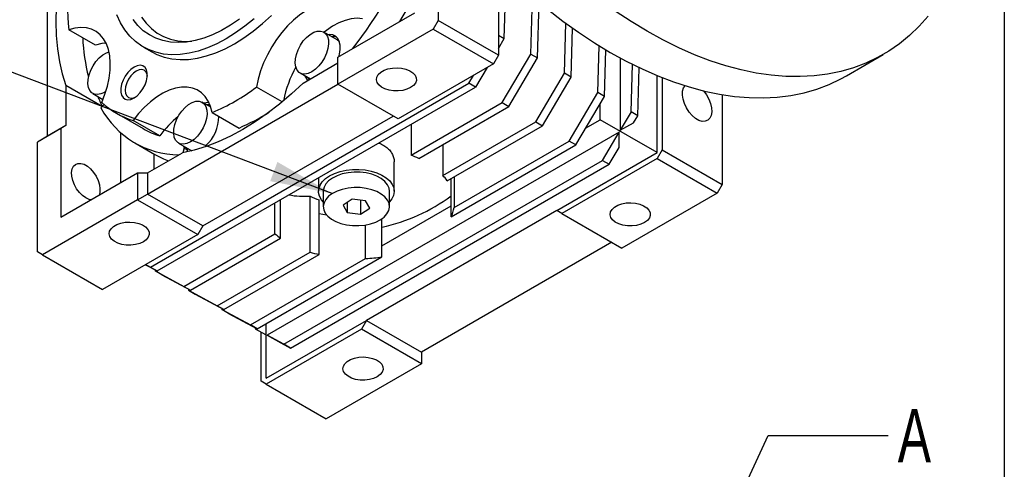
# Model space of a CAD drawing. Header units: millimetres. Extents: x 25 to 1092, y 25 to 838.
# Tile 5 of 10: x 884 to 1092, y 441 to 536. Entities that reach past the tile are written whole.
import ezdxf

# ---------------------------------------------------------------- set-up
doc = ezdxf.new("R2010")
doc.units = ezdxf.units.MM
doc.header["$LTSCALE"] = 4
doc.linetypes.add('SLD-Solid', pattern=[0])
doc.layers.add('TEXT', color=140, linetype='SLD-Solid', lineweight=25)
doc.styles.add('SLDTEXTSTYLE0', font='TXT', dxfattribs={"width": 0.7})
doc.dimstyles.new('SLDDIMSTYLE0', dxfattribs={"dimtxt": 0.18, "dimasz": 13.208, "dimexe": 0, "dimexo": 0.0625, "dimgap": 0, "dimtad": 0, "dimtih": 1, "dimtoh": 1, "dimdec": 0, "dimrnd": 1e-09, "dimzin": 0, "dimdsep": 46, "dimtxsty": 'Standard', "dimsah": 1, "dimcen": 0.09, "dimadec": 0, "dimazin": 0, "dimtfac": 13.208, "dimtdec": 0, "dimtofl": 0, "dimtmove": 0, "dimatfit": 3, "dimfxl": 0, "dimfrac": 2, "dimtolj": 1, "dimtzin": 0, "dimarcsym": 0})
doc.dimstyles.new('SLDDIMSTYLE6', dxfattribs={"dimtxt": 0.18, "dimasz": 13.208, "dimexe": 0, "dimexo": 0.0625, "dimgap": 0, "dimtad": 0, "dimtih": 1, "dimtoh": 1, "dimdec": 0, "dimrnd": 1e-09, "dimzin": 0, "dimdsep": 46, "dimtxsty": 'Standard', "dimblk1": 'NONE', "dimblk2": 'NONE', "dimsah": 1, "dimcen": 0.09, "dimadec": 0, "dimazin": 0, "dimtfac": 13.208, "dimtdec": 0, "dimtofl": 0, "dimtmove": 0, "dimatfit": 3, "dimldrblk": 'NONE', "dimfxl": 0, "dimfrac": 2, "dimtolj": 1, "dimtzin": 0, "dimarcsym": 0})

# ---------------------------------------------------------------- blocks, each defined once
blk = doc.blocks.new('_None')

msp = doc.modelspace()

# ---------------------------------------------------------------- linework, layer by layer
for p, q in [((889.641, 511.679), (889.641, 577.819)), ((972.372, 559.439), (972.372, 536.168)), ((985.1, 547.826), (985.1, 528.82)), ((986.348, 532.354), (986.76, 546.214)), ((992.005, 529.088), (992.363, 541.149)), ((993.419, 528.272), (993.767, 539.969)), ((951.159, 528.412), (967.423, 537.801)), ((972.372, 536.168), (971.312, 534.33)), ((985.1, 528.82), (972.372, 536.168)), ((899.852, 530.945), (894.195, 534.21)), ((950.956, 532.094), (948.128, 533.727)), ((971.312, 534.33), (951.159, 522.697)), ((971.312, 534.33), (984.04, 526.983)), ((999.076, 525.006), (999.39, 535.583)), ((1000.49, 524.19), (1000.798, 534.569)), ((985.1, 533.074), (986.348, 532.354)), ((985.1, 530.242), (986.348, 532.354)), ((909.973, 530.56), (911.74, 529.539)), ((1006.147, 520.924), (1006.441, 530.833)), ((1007.561, 520.108), (1007.854, 529.98)), ((951.159, 522.697), (951.159, 528.412)), ((985.1, 528.82), (984.04, 526.983)), ((985.931, 518.809), (992.005, 529.088)), ((987.345, 517.992), (993.419, 528.272)), ((992.005, 529.088), (993.419, 528.272)), ((1010.91, 528.246), (1010.91, 512.936)), ((1058.784, 524.483), (1066.563, 528.973)), ((943.793, 522.936), (951.159, 527.188)), ((984.04, 526.983), (963.887, 515.349)), ((982.726, 526.225), (980.274, 522.074)), ((1013.218, 516.842), (1013.516, 526.887)), ((1014.632, 516.026), (1014.934, 526.194)), ((943.128, 525.067), (945.306, 523.809)), ((978.86, 522.891), (979.848, 524.563)), ((993.002, 514.727), (999.076, 525.006)), ((994.416, 513.91), (1000.49, 524.19)), ((1000.49, 524.19), (999.076, 525.006)), ((1018.688, 508.206), (1018.688, 524.523)), ((1019.749, 524.093), (1019.749, 508.818)), ((901.249, 517.974), (893.53, 522.43)), ((893.53, 522.43), (893.53, 513.924)), ((910.854, 499.429), (951.159, 522.697)), ((911.439, 483.969), (978.86, 522.891)), ((912.853, 483.153), (980.274, 522.074)), ((939.357, 518.953), (933.925, 522.089)), ((963.887, 515.349), (951.159, 522.697)), ((980.274, 522.074), (978.86, 522.891)), ((899.244, 520.724), (901.407, 519.475)), ((1000.073, 510.645), (1006.147, 520.924)), ((1001.487, 509.828), (1007.561, 520.108)), ((1007.561, 520.108), (1006.147, 520.924)), ((1032.476, 520.477), (1032.476, 501.47)), ((900.967, 517.677), (901.647, 518.395)), ((924.254, 517.829), (922.421, 518.887)), ((924.22, 517.93), (924.103, 517.916)), ((966.625, 507.663), (985.931, 518.809)), ((968.246, 506.966), (987.345, 517.992)), ((985.931, 518.809), (987.345, 517.992)), ((1006.667, 515.146), (1006.667, 518.595)), ((904.241, 516.549), (909.898, 513.283)), ((913.43, 511.753), (907.773, 515.019)), ((922.521, 492.694), (962.826, 515.961)), ((924.553, 516.679), (930.21, 513.414)), ((1003.575, 513.361), (1006.667, 515.146)), ((1018.688, 508.206), (1006.667, 515.146)), ((1013.218, 516.842), (1010.91, 512.936)), ((1014.632, 516.026), (1013.218, 516.842)), ((1013.738, 514.513), (1014.632, 516.026)), ((892.469, 513.312), (887.52, 510.455)), ((893.53, 513.924), (889.641, 511.679)), ((893.53, 513.924), (892.469, 513.312)), ((892.469, 513.312), (892.469, 494.532)), ((966.625, 514.195), (966.625, 507.663)), ((973.344, 503.379), (993.002, 514.727)), ((974.251, 502.269), (994.416, 513.91)), ((993.002, 514.727), (994.416, 513.91)), ((1010.91, 512.936), (1013.738, 514.513)), ((889.641, 511.679), (887.52, 510.455)), ((905.197, 501.879), (905.197, 512.381)), ((1010.695, 512.573), (936.171, 469.551)), ((975.716, 496.584), (1000.073, 510.645)), ((1001.487, 509.828), (1000.073, 510.645)), ((1007.144, 506.563), (1010.695, 512.573)), ((1010.645, 509.278), (1010.695, 512.573)), ((887.52, 487.183), (887.52, 510.455)), ((908.148, 510.252), (912.391, 507.803)), ((917.421, 510.227), (920.225, 508.608)), ((918.608, 509.243), (918.294, 508.186)), ((918.397, 509.663), (918.608, 509.243)), ((918.608, 509.243), (919.315, 508.834)), ((919.104, 509.255), (919.315, 508.834)), ((919.315, 508.834), (919.175, 508.363)), ((923.112, 509.465), (923.181, 509.695)), ((973.344, 509.91), (973.344, 503.379)), ((975.091, 494.59), (1001.487, 509.828)), ((1008.558, 505.746), (1010.645, 509.278)), ((1019.749, 508.818), (1018.688, 506.981)), ((1019.749, 508.818), (1032.476, 501.47)), ((910.854, 503.92), (918.22, 508.172)), ((912.268, 504.737), (912.268, 507.873)), ((939.723, 467.641), (1007.144, 506.563)), ((997.475, 495.96), (1018.688, 508.206)), ((1018.688, 506.981), (998.535, 495.347)), ((1007.144, 506.563), (1008.558, 505.746)), ((1018.688, 506.981), (1031.416, 499.633)), ((941.137, 466.825), (1008.558, 505.746)), ((963.048, 500.042), (963.048, 506.278)), ((892.469, 494.532), (908.733, 503.92)), ((908.733, 503.92), (908.733, 498.204)), ((908.733, 503.92), (910.854, 503.92)), ((910.854, 503.92), (910.854, 499.429)), ((947.048, 502.893), (947.048, 500.042)), ((975.091, 494.59), (975.091, 502.754)), ((975.716, 503.115), (975.716, 496.584)), ((1032.476, 501.47), (1031.416, 499.633)), ((908.733, 498.204), (888.58, 486.571)), ((908.733, 498.204), (910.854, 499.429)), ((908.733, 498.204), (921.461, 490.857)), ((922.521, 492.694), (910.854, 499.429)), ((939.022, 490.096), (939.022, 498.26)), ((945.237, 487.153), (945.237, 498.983)), ((947.159, 486.629), (947.159, 498.196)), ((948.048, 500.042), (948.048, 496.776)), ((954.149, 498.359), (952.223, 497.118)), ((956.974, 498.017), (954.149, 498.359)), ((955.948, 498.142), (955.948, 495.192)), ((962.048, 496.776), (962.048, 500.042)), ((1031.416, 499.633), (1011.263, 487.999)), ((937.815, 491.032), (937.815, 497.563)), ((952.223, 497.118), (953.123, 495.534)), ((953.123, 497.698), (953.123, 495.534)), ((955.948, 495.192), (957.874, 496.434)), ((957.874, 496.434), (956.974, 498.017)), ((960.462, 488.473), (975.091, 496.917)), ((953.123, 495.534), (955.948, 495.192)), ((997.475, 495.96), (957.17, 472.692)), ((960.462, 486.145), (960.462, 494.214)), ((998.535, 495.347), (997.475, 495.96)), ((998.535, 495.347), (1011.263, 487.999)), ((922.521, 492.694), (921.461, 490.857)), ((957.008, 485.784), (957.008, 492.896)), ((921.461, 490.857), (901.308, 479.223)), ((918.51, 479.887), (937.815, 491.032)), ((919.924, 479.071), (939.022, 490.096)), ((1009.142, 489.224), (968.837, 465.957)), ((888.58, 486.571), (887.52, 487.183)), ((888.58, 486.571), (901.308, 479.223)), ((925.581, 475.805), (945.237, 487.153)), ((926.995, 474.989), (947.159, 486.629)), ((932.652, 471.723), (957.008, 485.784)), ((934.066, 470.907), (960.462, 486.145)), ((910.4, 484.472), (912.853, 483.153)), ((910.45, 484.501), (911.439, 483.969)), ((911.439, 483.969), (912.853, 483.153)), ((912.429, 483.381), (912.436, 483.154)), ((912.436, 483.154), (918.51, 479.887)), ((913.85, 482.338), (912.436, 483.154)), ((913.85, 482.338), (919.924, 479.071)), ((918.51, 479.887), (919.924, 479.071)), ((919.5, 479.299), (919.507, 479.072)), ((919.507, 479.072), (925.581, 475.805)), ((919.507, 479.072), (920.921, 478.256)), ((920.921, 478.256), (926.995, 474.989)), ((926.995, 474.989), (925.581, 475.805)), ((926.571, 475.217), (926.578, 474.99)), ((926.578, 474.99), (932.652, 471.723)), ((927.992, 474.174), (926.578, 474.99)), ((927.992, 474.174), (934.066, 470.907)), ((934.066, 470.907), (932.652, 471.723)), ((933.642, 471.135), (933.649, 470.908)), ((935.956, 460.446), (957.17, 472.692)), ((935.956, 460.446), (935.956, 471.998)), ((957.17, 472.692), (956.109, 470.855)), ((957.17, 472.692), (968.837, 465.957)), ((933.649, 470.908), (935.063, 470.091)), ((933.649, 470.908), (935.956, 469.667)), ((934.896, 459.833), (934.896, 470.188)), ((935.063, 470.091), (935.956, 469.611)), ((956.109, 470.855), (935.956, 459.221)), ((936.171, 469.551), (939.05, 467.947)), ((939.723, 467.641), (936.171, 469.551)), ((968.837, 463.507), (956.109, 470.855)), ((939.05, 467.947), (941.137, 466.825)), ((941.137, 466.825), (939.723, 467.641)), ((968.837, 465.957), (968.837, 463.507)), ((968.837, 463.507), (948.684, 451.873)), ((935.956, 459.221), (934.896, 459.833)), ((935.956, 459.221), (948.684, 451.873))]:
    msp.add_line(p, q)
at = {"flags": 128}
for points in [[(893.53, 551.961), (892.771, 548.647), (892.177, 545.377), (891.751, 542.165), (891.494, 539.026), (891.409, 535.971), (891.494, 533.016), (891.751, 530.172), (892.177, 527.452), (892.771, 524.868), (893.53, 522.43)], [(950.705, 539.803), (949.547, 539.905), (948.315, 539.797), (947.03, 539.479), (945.709, 538.958), (944.373, 538.24), (943.041, 537.336), (941.733, 536.26), (940.469, 535.027), (939.267, 533.656), (938.145, 532.168), (937.121, 530.585), (936.209, 528.929), (935.422, 527.226), (934.773, 525.502), (934.272, 523.781), (933.925, 522.089)], [(964.259, 535.975), (965.888, 538.689), (967.423, 541.454)], [(995.406, 538.634), (998.725, 536.074), (1002.067, 533.683), (1005.424, 531.468), (1008.788, 529.433), (1012.153, 527.584), (1015.51, 525.923), (1018.852, 524.455), (1022.17, 523.184), (1025.459, 522.111), (1028.71, 521.24), (1031.916, 520.573), (1035.069, 520.111), (1038.163, 519.855), (1041.19, 519.805), (1044.144, 519.963), (1047.017, 520.326), (1049.805, 520.896), (1052.499, 521.67), (1055.094, 522.646), (1057.584, 523.822), (1058.784, 524.483)], [(1076.052, 537.092), (1074.166, 534.962), (1072.149, 533.015), (1070.006, 531.256), (1067.742, 529.687), (1065.363, 528.313), (1062.872, 527.136), (1060.277, 526.16), (1057.583, 525.386), (1054.796, 524.817), (1051.922, 524.453), (1048.968, 524.296), (1045.941, 524.345), (1042.847, 524.601), (1039.694, 525.063), (1036.488, 525.731), (1033.237, 526.602), (1029.949, 527.674), (1026.63, 528.945), (1023.288, 530.413), (1019.931, 532.074), (1016.567, 533.924), (1013.202, 535.958), (1009.845, 538.174)], [(933.394, 536.542), (931.441, 534.955), (929.463, 533.535), (927.471, 532.293), (925.48, 531.236), (923.501, 530.371), (921.548, 529.704), (919.634, 529.239), (917.77, 528.98), (915.97, 528.927), (914.244, 529.081), (912.604, 529.442), (911.06, 530.006), (909.622, 530.77), (908.301, 531.73), (907.103, 532.879), (906.038, 534.209), (905.112, 535.712), (904.331, 537.379)], [(930.321, 536.468), (928.423, 535.189), (926.519, 534.089), (924.621, 533.178), (922.744, 532.461), (920.899, 531.943), (919.101, 531.628), (917.361, 531.518), (915.693, 531.614), (914.107, 531.915), (912.614, 532.419), (911.226, 533.123), (909.952, 534.022), (908.801, 535.109), (907.78, 536.376)], [(909.595, 536.897), (910.562, 535.584), (911.664, 534.453), (912.893, 533.511), (914.241, 532.766), (915.698, 532.223), (917.252, 531.886), (918.892, 531.757), (920.23, 531.803)], [(911.74, 529.539), (912.827, 528.985), (914.371, 528.421), (916.012, 528.061), (917.738, 527.906), (919.538, 527.959), (921.402, 528.219), (923.316, 528.684), (925.269, 529.351), (927.247, 530.215), (929.239, 531.272), (931.23, 532.515), (933.209, 533.934), (935.162, 535.522), (937.076, 537.267)], [(956.362, 536.537), (955.203, 536.64), (953.972, 536.531), (952.687, 536.214), (951.366, 535.692), (950.03, 534.974), (948.698, 534.07), (948.201, 533.685)], [(901.146, 518.845), (901.814, 520.568), (902.335, 522.291), (902.703, 523.988), (902.912, 525.634), (902.958, 527.204), (902.841, 528.674), (902.563, 530.024), (902.128, 531.232), (901.542, 532.282), (900.814, 533.157), (899.954, 533.844), (898.977, 534.333), (897.895, 534.617), (896.726, 534.691), (895.487, 534.555), (894.195, 534.21)], [(945.628, 525.314), (944.868, 524.971), (944.143, 524.835), (943.488, 524.912), (942.933, 525.198), (942.504, 525.681), (942.221, 526.338), (942.097, 527.138), (942.139, 528.043), (942.343, 529.012), (942.702, 529.999), (943.196, 530.957), (943.805, 531.843), (944.499, 532.614), (945.246, 533.235), (946.01, 533.676), (946.757, 533.918), (947.451, 533.948), (948.059, 533.765), (948.554, 533.377), (948.912, 532.804), (949.117, 532.072), (949.158, 531.214), (949.034, 530.271), (948.752, 529.288), (948.322, 528.309), (947.767, 527.382), (947.112, 526.549), (946.388, 525.848), (945.628, 525.314)], [(951.339, 528.516), (951.482, 529.069), (951.626, 530.053), (951.608, 530.958), (951.43, 531.748), (951.098, 532.389), (950.627, 532.854), (950.037, 533.125), (949.351, 533.189), (949.103, 533.164)], [(951.464, 531.647), (951.383, 531.745), (950.956, 532.094)], [(902, 521.13), (901.744, 520.971), (900.984, 520.628), (900.259, 520.491), (899.604, 520.568), (899.049, 520.855), (898.62, 521.338), (898.337, 521.995), (898.213, 522.795), (898.255, 523.7), (898.459, 524.669), (898.817, 525.656), (899.312, 526.614), (899.921, 527.5), (900.615, 528.271), (901.361, 528.892), (902.126, 529.333), (902.686, 529.533)], [(902.045, 531.409), (901.144, 531.289), (899.852, 530.945)], [(907.989, 526.311), (907.312, 525.826), (906.674, 525.178), (906.113, 524.407), (905.661, 523.557), (905.344, 522.677), (905.181, 521.818), (905.181, 521.031), (905.344, 520.36), (905.661, 519.846), (906.113, 519.518), (906.674, 519.394), (907.312, 519.483), (907.989, 519.779), (908.666, 520.265), (909.303, 520.912), (909.864, 521.683), (910.317, 522.534), (910.634, 523.414), (910.797, 524.272), (910.797, 525.06), (910.634, 525.73), (910.317, 526.244), (909.864, 526.573), (909.303, 526.696), (908.666, 526.607), (907.989, 526.311)], [(908.467, 525.483), (907.859, 525.039), (907.292, 524.441), (906.805, 523.729), (906.432, 522.951), (906.197, 522.161), (906.117, 521.412), (906.197, 520.756), (906.432, 520.237), (906.805, 519.891), (907.292, 519.74), (907.859, 519.797), (908.24, 519.937)], [(910.806, 524.383), (910.737, 524.782), (910.502, 525.301), (910.129, 525.647), (909.642, 525.798), (909.075, 525.741), (908.467, 525.483)], [(966.539, 521.982), (965.765, 521.629), (964.87, 521.388), (963.904, 521.273), (962.918, 521.29), (961.964, 521.437), (961.096, 521.707), (960.359, 522.086), (959.793, 522.553), (959.428, 523.082), (959.285, 523.646), (959.371, 524.213), (959.682, 524.754), (960.2, 525.239), (960.898, 525.642), (961.737, 525.941), (962.674, 526.12), (963.657, 526.17), (964.634, 526.087), (965.551, 525.877), (966.359, 525.55), (967.015, 525.124), (967.483, 524.623), (967.739, 524.073), (967.767, 523.503), (967.568, 522.945), (967.151, 522.429), (966.539, 521.982)], [(944.811, 524.095), (944.965, 523.769), (945.036, 523.653)], [(924.553, 516.679), (924.206, 517.97), (923.704, 519.112), (923.056, 520.087), (922.269, 520.882), (921.357, 521.484), (920.332, 521.885), (919.211, 522.078), (918.009, 522.061), (916.745, 521.834), (915.437, 521.401), (914.105, 520.767), (912.769, 519.942), (911.448, 518.938), (910.162, 517.772), (908.931, 516.458), (907.773, 515.019)], [(943.793, 522.936), (941.303, 520.621), (938.768, 518.472), (936.2, 516.497), (933.609, 514.705), (931.007, 513.104), (928.405, 511.701), (925.814, 510.501), (923.245, 509.511), (920.71, 508.733), (918.22, 508.172)], [(1028.516, 521.287), (1028.57, 521.226), (1029.173, 520.419), (1029.669, 519.526), (1030.03, 518.595), (1030.237, 517.676), (1030.279, 516.819), (1030.154, 516.07), (1029.868, 515.469), (1029.436, 515.049), (1028.883, 514.833), (1028.237, 514.831), (1027.534, 515.044), (1026.812, 515.461), (1026.109, 516.059), (1025.464, 516.806), (1024.91, 517.662), (1024.479, 518.58), (1024.193, 519.511), (1024.067, 520.405), (1024.109, 521.214), (1024.316, 521.893), (1024.633, 522.363)], [(919.921, 510.474), (919.161, 510.131), (918.436, 509.994), (917.781, 510.071), (917.226, 510.358), (916.797, 510.841), (916.514, 511.498), (916.391, 512.298), (916.432, 513.203), (916.637, 514.172), (916.995, 515.159), (917.49, 516.117), (918.098, 517.003), (918.792, 517.774), (919.539, 518.395), (920.303, 518.836), (921.05, 519.077), (921.744, 519.107), (922.352, 518.924), (922.847, 518.537), (923.205, 517.964), (923.41, 517.231), (923.451, 516.374), (923.328, 515.431), (923.045, 514.448), (922.616, 513.469), (922.061, 512.542), (921.406, 511.708), (920.681, 511.008), (919.921, 510.474)], [(923.858, 518.812), (923.666, 518.796), (922.808, 518.663)], [(924.069, 518.335), (923.531, 518.34), (923.396, 518.324)], [(912.391, 507.803), (914.195, 506.893), (915.265, 506.467)], [(897.773, 498.615), (897.08, 499.108), (896.424, 499.762), (895.841, 500.542), (895.362, 501.404), (895.013, 502.303), (894.813, 503.191), (894.773, 504.019), (894.894, 504.742), (895.17, 505.323), (895.587, 505.728), (896.121, 505.938), (896.745, 505.939), (897.424, 505.733), (898.122, 505.33), (898.8, 504.753), (899.424, 504.031), (899.959, 503.205), (900.375, 502.318), (900.652, 501.418), (900.773, 500.555), (900.732, 499.774), (900.573, 499.21)], [(949.391, 503.308), (950.429, 503.813), (951.599, 504.209), (952.869, 504.486), (954.201, 504.634), (955.557, 504.651), (956.899, 504.535), (958.188, 504.29), (959.386, 503.922), (960.46, 503.443), (961.378, 502.866), (962.114, 502.208), (962.646, 501.488), (962.96, 500.726), (963.046, 499.944), (962.903, 499.165), (962.533, 498.411), (962.048, 497.806)], [(948.048, 497.806), (947.69, 498.229), (947.265, 498.973), (947.064, 499.748), (947.093, 500.531), (947.351, 501.3), (947.83, 502.033), (948.517, 502.709), (949.391, 503.308)], [(962.048, 500.042), (961.956, 500.697), (961.629, 501.419), (961.079, 502.094), (960.323, 502.698), (959.388, 503.213), (958.305, 503.619), (957.111, 503.904), (955.847, 504.057), (954.555, 504.073), (953.28, 503.952), (952.066, 503.698), (950.953, 503.319), (949.98, 502.829), (949.179, 502.244), (948.578, 501.584), (948.197, 500.871), (948.05, 500.13), (948.048, 500.042)], [(961.899, 495.947), (962.047, 496.687), (961.956, 497.431), (961.629, 498.153), (961.079, 498.827), (960.323, 499.432), (959.388, 499.947), (958.305, 500.353), (957.111, 500.637), (955.847, 500.79), (954.555, 500.807), (953.28, 500.686), (952.066, 500.432), (950.953, 500.053), (949.98, 499.563), (949.179, 498.978), (948.578, 498.318), (948.197, 497.605), (948.05, 496.864), (948.141, 496.12), (948.467, 495.399), (949.018, 494.724), (949.773, 494.119), (950.709, 493.605), (951.792, 493.199), (952.986, 492.914), (954.25, 492.761), (955.541, 492.745), (956.816, 492.866), (958.031, 493.12), (959.143, 493.499), (960.117, 493.989), (960.918, 494.574), (961.519, 495.234), (961.899, 495.947)], [(898.862, 498.222), (898.466, 498.308), (897.773, 498.615)], [(1016.036, 493.408), (1015.262, 493.055), (1014.368, 492.814), (1013.401, 492.699), (1012.415, 492.715), (1011.462, 492.863), (1010.593, 493.133), (1009.856, 493.512), (1009.29, 493.978), (1008.926, 494.508), (1008.783, 495.072), (1008.869, 495.639), (1009.179, 496.18), (1009.697, 496.665), (1010.395, 497.067), (1011.235, 497.366), (1012.172, 497.546), (1013.155, 497.595), (1014.131, 497.513), (1015.048, 497.302), (1015.856, 496.976), (1016.512, 496.55), (1016.981, 496.049), (1017.236, 495.498), (1017.265, 494.929), (1017.065, 494.371), (1016.648, 493.855), (1016.036, 493.408)], [(947.159, 495.315), (947.96, 495.156), (948.728, 495.039)], [(909.97, 489.326), (909.196, 488.973), (908.302, 488.732), (907.335, 488.617), (906.349, 488.633), (905.396, 488.781), (904.527, 489.051), (903.79, 489.43), (903.224, 489.896), (902.86, 490.426), (902.717, 490.989), (902.803, 491.557), (903.113, 492.098), (903.631, 492.583), (904.329, 492.985), (905.169, 493.284), (906.106, 493.464), (907.089, 493.513), (908.065, 493.431), (908.982, 493.22), (909.79, 492.894), (910.446, 492.468), (910.915, 491.967), (911.17, 491.416), (911.199, 490.847), (910.999, 490.289), (910.582, 489.773), (909.97, 489.326)], [(959.468, 460.752), (958.694, 460.398), (957.799, 460.158), (956.833, 460.042), (955.847, 460.059), (954.893, 460.206), (954.025, 460.477), (953.288, 460.856), (952.722, 461.322), (952.357, 461.852), (952.214, 462.415), (952.3, 462.983), (952.611, 463.523), (953.129, 464.008), (953.826, 464.411), (954.666, 464.71), (955.603, 464.889), (956.586, 464.939), (957.562, 464.856), (958.48, 464.646), (959.288, 464.319), (959.944, 463.894), (960.412, 463.392), (960.668, 462.842), (960.696, 462.273), (960.497, 461.715), (960.08, 461.199), (959.468, 460.752)]]:
    msp.add_lwpolyline(points, dxfattribs=at)
for centre, radius, start, end in [((882.381, 586.902), 91.529, 321.70008, 338.29854), ((940.925, 539.621), 47.042, 173.3951, 186.6049), ((936.898, 534.17), 39.816, 182.36864, 194.47304), ((950.182, 530.518), 2.268, 73.40745, 99.42782), ((963.396, 514.671), 24.179, 151.14177, 169.22405), ((946.157, 525.259), 2.188, 200.20004, 232.3041), ((905.882, 559.845), 47.031, 293.39134, 306.60328), ((924.251, 529.969), 25.905, 202.34944, 207.66801), ((917.615, 526.675), 18.924, 208.38977, 269.62077), ((912.66, 531.133), 16.839, 226.86181, 253.12744), ((931.542, 498.446), 22.476, 129.16227, 143.69599), ((917.694, 515.827), 8.228, 311.82509, 0.43648), ((912.763, 554.17), 44.334, 293.17534, 302.49739), ((918.351, 527.953), 16.931, 240.04784, 253.10134), ((957.994, 485.36), 23.915, 64.61784, 68.84613), ((965.276, 495.856), 11.031, 35.54727, 42.99457), ((944.194, 518.358), 19.403, 259.7953, 273.08184), ((952.145, 530.272), 38.754, 282.39208, 306.30478), ((968.208, 497.844), 7.613, 334.69346, 350.47011), ((947.916, 502.818), 15.522, 229.40328, 235.04433), ((953.975, 515.432), 29.598, 252.82965, 256.68556), ((955.123, 520.51), 34.778, 273.10693, 278.83071)]:
    msp.add_arc(centre, radius, start, end)
msp.add_open_spline([(959.778, 510.242), (959.977, 510.166), (960.541, 509.951), (961.312, 509.455), (962.062, 508.782), (962.621, 508.017), (962.943, 507.191), (963.081, 506.598), (963.044, 506.295), (963.042, 506.278)], degree=3, knots=[0, 0, 0, 0, 0.0974516, 0.2769822, 0.4546318, 0.6322915, 0.8108174, 0.9893506, 1, 1, 1, 1])
msp.add_open_spline([(945.237, 498.983), (945.864, 498.712), (946.505, 498.449), (947.159, 498.196)], degree=3)
at = {"layer": 'TEXT'}
msp.add_line((1092.2, 838.2), (1092.2, 25.4), dxfattribs=at)

# ---------------------------------------------------------------- texts
at = {"layer": 'TEXT', "insert": (1069.637, 453.928), "char_height": 11.289, "attachment_point": 1, "style": 'SLDTEXTSTYLE0'}
msp.add_mtext('A', dxfattribs=at)

# ---------------------------------------------------------------- leaders
at = {"layer": 'TEXT'}
msp.add_leader([(949.927, 499.531), (774.449, 565.945), (749.049, 565.945)], dimstyle='SLDDIMSTYLE0', dxfattribs=at)
at = {"layer": 'TEXT', "has_arrowhead": 0}
msp.add_leader([(996.579, 350.727), (1042.237, 448.288), (1067.637, 448.288)], dimstyle='SLDDIMSTYLE6', dxfattribs=at)

doc.saveas('drawing.dxf')
